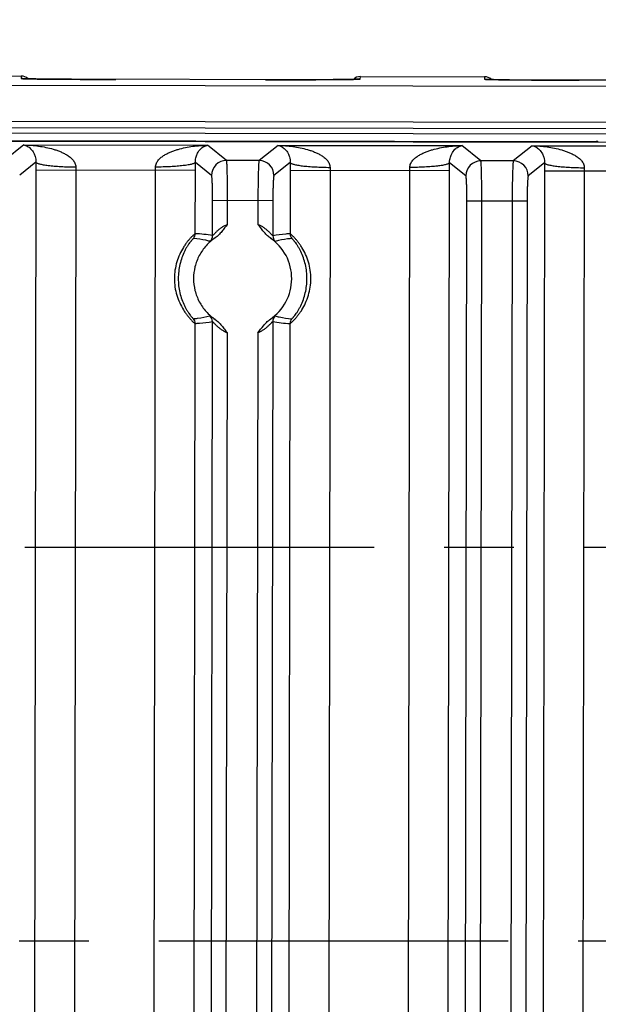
# Model space of a CAD drawing. Header units: inches. Extents: x 0 to 34, y 0 to 22.
# Tile 11 of 71: x 10.2 to 11.4, y 4 to 6. Entities that reach past the tile are written whole.
import ezdxf

# ---------------------------------------------------------------- set-up
doc = ezdxf.new("R2010")
doc.units = ezdxf.units.IN
doc.header["$LTSCALE"] = 1.87
doc.header["$MEASUREMENT"] = 0
doc.linetypes.add('CENTER', pattern=[0.6, 0.375, -0.075, 0.075, -0.075])
doc.layers.get('0').update_dxf_attribs({"linetype": 'CONTINUOUS'})
doc.layers.add('02___PRT_ALL_AXES', color=7, linetype='CONTINUOUS')
doc.layers.add('DIMENSIONS', color=7, linetype='CONTINUOUS')
doc.styles.get("Standard").update_dxf_attribs({"font": 'txt', "width": 0.8})
doc.dimstyles.new('DIMSTYLE_1', dxfattribs={"dimtxt": 0.125, "dimasz": 0.18, "dimexe": 0.18, "dimexo": 0.0625, "dimgap": 0.09, "dimtad": 0, "dimtih": 1, "dimtoh": 1, "dimdec": 3, "dimzin": 4, "dimdsep": 46, "dimtxsty": 'STANDARD', "dimblk": '_FILLED', "dimblk1": '_FILLED', "dimblk2": '_FILLED', "dimcen": 0.09, "dimadec": 0, "dimazin": 0, "dimtp": 0.01, "dimtm": 0.01, "dimtfac": 1, "dimtdec": 3, "dimtofl": 0, "dimtmove": 0, "dimatfit": 3, "dimldrblk": '_FILLED', "dimfxl": 1, "dimtolj": 1, "dimtzin": 4, "dimarcsym": 0})

# ---------------------------------------------------------------- blocks, each defined once
blk = doc.blocks.new('*D23')
at = {"layer": 'DIMENSIONS', "color": 2, "linetype": 'CONTINUOUS'}
blk.add_line((14.3264, 5.1215), (14.3286, 6.5457), dxfattribs=at)
at = {"layer": 'DIMENSIONS', "color": 2, "linetype": 'CONTINUOUS', "insert": (14.2662, 6.6083), "char_height": 0.125, "width": 1.425, "attachment_point": 1, "rotation": 89.9113, "line_spacing_factor": 0.9}
blk.add_mtext('7.816{\\Ftxt.shx;\\W1.000000;\\H0.125000; }[198.53]', dxfattribs=at)
blk = doc.blocks.new('_FILLED')
at = {"color": 0, "linetype": 'BYBLOCK'}
blk.add_solid([(0, 0), (-1, 0.174), (-1, -0.174)], dxfattribs=at)
blk = doc.blocks.new('*D24')
at = {"layer": 'DIMENSIONS', "color": 2, "linetype": 'CONTINUOUS'}
blk.add_line((15.3631, 4.3198), (15.3666, 6.5441), dxfattribs=at)
at = {"layer": 'DIMENSIONS', "color": 2, "linetype": 'CONTINUOUS', "insert": (15.3042, 6.6067), "char_height": 0.125, "width": 1.325, "attachment_point": 1, "rotation": 89.9113, "line_spacing_factor": 0.9}
blk.add_mtext('8.854{\\Ftxt.shx;\\W1.000000;\\H0.125000; }[224.9]', dxfattribs=at)

msp = doc.modelspace()

# ---------------------------------------------------------------- linework, layer by layer
at = {"color": 7, "linetype": 'CONTINUOUS'}
for p, q in [((16.8159, 5.8506), (6.6112, 5.8664)), ((10.0026, 5.8803), (10.2517, 5.8799)), ((10.2517, 5.8799), (10.2517, 5.8749)), ((10.2698, 5.8741), (10.2639, 5.8743)), ((10.2815, 5.8739), (10.2698, 5.8741)), ((10.3022, 5.8737), (10.2815, 5.8739)), ((10.3528, 5.8733), (10.3022, 5.8737)), ((10.8274, 5.8725), (10.3528, 5.8733)), ((10.8777, 5.8727), (10.8274, 5.8725)), ((10.9034, 5.873), (10.8777, 5.8727)), ((10.9147, 5.8732), (10.9034, 5.873)), ((10.9206, 5.8733), (10.9147, 5.8732)), ((10.925, 5.8734), (10.9206, 5.8733)), ((10.9325, 5.8738), (10.9326, 5.8788)), ((10.9326, 5.8788), (11.1817, 5.8785)), ((11.1817, 5.8785), (11.1817, 5.8734)), ((11.1998, 5.8727), (11.1939, 5.8728)), ((11.2115, 5.8725), (11.1998, 5.8727)), ((11.2322, 5.8722), (11.2115, 5.8725)), ((11.2828, 5.8718), (11.2322, 5.8722)), ((11.7574, 5.8711), (11.2828, 5.8718)), ((14.5929, 5.782), (8.9231, 5.7907)), ((14.5929, 5.7692), (8.9231, 5.778)), ((8.9231, 5.768), (14.5928, 5.7592)), ((6.6951, 5.7546), (16.7488, 5.7391)), ((11.3995, 5.7481), (8.3426, 5.7529)), ((11.4056, 5.7482), (11.3995, 5.7481)), ((11.4, 5.7481), (11.4074, 5.7482)), ((11.4081, 5.7482), (11.4056, 5.7482)), ((11.4074, 5.7482), (11.4102, 5.7483)), ((10.2569, 5.7415), (10.2188, 5.7112)), ((10.2569, 5.7415), (10.626, 5.741)), ((10.664, 5.7105), (10.626, 5.741)), ((10.7673, 5.7407), (10.7292, 5.7104)), ((10.7673, 5.7407), (11.1364, 5.7402)), ((11.1744, 5.7097), (11.1364, 5.7402)), ((11.2777, 5.74), (11.2396, 5.7096)), ((11.2777, 5.74), (12.6675, 5.7378)), ((10.7292, 5.7104), (10.664, 5.7105)), ((11.2396, 5.7096), (11.1744, 5.7097)), ((10.2814, 5.7072), (10.2488, 5.6811)), ((10.2814, 5.6915), (10.2766, 2.5887)), ((10.2814, 5.6915), (10.6014, 5.691)), ((10.3613, 5.6914), (10.3565, 2.5886)), ((10.5167, 2.5883), (10.5215, 5.6912)), ((10.6012, 5.5636), (10.6014, 5.691)), ((10.634, 5.6805), (10.6014, 5.7067)), ((10.7918, 5.7064), (10.7591, 5.6804)), ((10.7918, 5.6907), (10.7916, 5.5633)), ((10.7918, 5.6907), (11.1118, 5.6902)), ((10.8717, 5.6906), (10.8669, 2.5878)), ((11.0271, 2.5876), (11.0319, 5.6904)), ((11.107, 2.5874), (11.1118, 5.6902)), ((11.1444, 5.6798), (11.1118, 5.7059)), ((11.3022, 5.7056), (11.2695, 5.6796)), ((11.3021, 5.6899), (11.2973, 2.5871)), ((11.3021, 5.6899), (12.6429, 5.6879)), ((11.382, 5.6898), (11.3772, 2.587)), ((10.6359, 5.5597), (10.636, 5.6306)), ((10.636, 5.6306), (10.757, 5.6304)), ((10.6659, 5.5823), (10.666, 5.6305)), ((10.727, 5.6304), (10.7269, 5.5822)), ((10.757, 5.6304), (10.7568, 5.5595)), ((11.1418, 2.6478), (11.1464, 5.6298)), ((11.1464, 5.6298), (11.2673, 5.6296)), ((11.1718, 2.6477), (11.1764, 5.6297)), ((11.2374, 5.6296), (11.2327, 2.6476)), ((11.2673, 5.6296), (11.2627, 2.6476)), ((10.5971, 2.8956), (10.601, 5.3836)), ((10.6318, 2.8917), (10.6357, 5.3875)), ((10.7566, 5.3873), (10.7527, 2.8915)), ((10.7913, 5.3833), (10.7874, 2.8953)), ((10.6618, 2.9143), (10.6656, 5.3647)), ((10.7266, 5.3646), (10.7228, 2.9142))]:
    msp.add_line(p, q, dxfattribs=at)
for points in [[(10.2639, 5.8743), (10.2593, 5.8744), (10.2576, 5.8745), (10.2562, 5.8745), (10.2551, 5.8746), (10.2545, 5.8746), (10.2545, 5.8746)], [(10.9297, 5.8736), (10.9298, 5.8736), (10.9297, 5.8736), (10.9291, 5.8735), (10.9281, 5.8735), (10.9267, 5.8734), (10.925, 5.8734)], [(11.1939, 5.8728), (11.1893, 5.873), (11.1876, 5.873), (11.1862, 5.8731), (11.1851, 5.8731), (11.1845, 5.8732), (11.1845, 5.8732)], [(11.4094, 5.7482), (11.4094, 5.7482), (11.4089, 5.7482), (11.4081, 5.7482)]]:
    msp.add_lwpolyline(points, dxfattribs=at)
for centre, radius, start, end in [((10.2516, 5.8599), 0.02, 45.8384, 89.8833), ((10.2517, 5.8548), 0.02, 80.4046, 89.9032), ((10.9326, 5.8588), 0.02, 89.911, 133.9845), ((10.9325, 5.8538), 0.02, 89.9194, 99.4202), ((11.1816, 5.8585), 0.02, 45.8384, 89.8833), ((11.1817, 5.8534), 0.02, 80.4046, 89.9032), ((11.3936, 7.8818), 2.1337, 269.9106, 270.1731), ((10.664, 5.6805), 0.03, 90.025, 179.8185), ((10.7291, 5.6804), 0.03, 0.004, 89.7975), ((11.1744, 5.6797), 0.03, 90.025, 179.8185), ((11.2395, 5.6796), 0.03, 0.004, 89.7975), ((13.2229, 5.687), 2.9415, 179.6073, 179.9126), ((10.7947, 5.6908), 0.4334, 179.1193, 179.9163), ((10.0883, 5.6919), 0.4333, 359.9062, 0.7034), ((7.6466, 5.6956), 2.9548, 359.9107, 0.2146), ((13.7333, 5.6862), 2.9415, 179.6073, 179.9126), ((11.3051, 5.69), 0.4334, 179.1193, 179.9163), ((10.5986, 5.6911), 0.4333, 359.9062, 0.7034), ((8.157, 5.6948), 2.9548, 359.9107, 0.2146), ((14.2436, 5.6855), 2.9415, 179.6073, 179.9126), ((11.8154, 5.6892), 0.4334, 179.1193, 179.9163), ((10.5862, 5.5637), 0.015, 320.7118, 359.912), ((10.5915, 5.3238), 0.24, 79.3413, 87.685), ((10.6209, 5.5597), 0.015, 311.1893, 359.8975), ((10.6963, 5.4735), 0.0985, 303.9056, 55.8287), ((10.7719, 5.5595), 0.015, 179.9253, 228.6338), ((10.8066, 5.5633), 0.015, 179.9109, 219.111), ((10.5859, 5.3836), 0.015, 359.9109, 39.111), ((10.6207, 5.3875), 0.015, 359.9252, 48.6335), ((10.7716, 5.3872), 0.015, 131.1893, 179.8975), ((10.8063, 5.3833), 0.015, 140.7118, 179.9119), ((10.801, 5.6231), 0.24, 259.3412, 267.685)]:
    msp.add_arc(centre, radius, start, end, dxfattribs=at)
for points, knots in [([(10.2517, 5.8749), (10.2517, 5.8749), (10.2518, 5.8748), (10.2518, 5.8748), (10.252, 5.8748), (10.2522, 5.8748), (10.2527, 5.8747), (10.2534, 5.8747), (10.2542, 5.8746), (10.2553, 5.8745), (10.2566, 5.8745), (10.2587, 5.8744), (10.2617, 5.8743), (10.2659, 5.8742), (10.2709, 5.8741), (10.2744, 5.8741), (10.2763, 5.874)], [0, 0, 0, 0, 0.001491, 0.004695, 0.009809, 0.016877, 0.036925, 0.064878, 0.100725, 0.144425, 0.195933, 0.255202, 0.396807, 0.568625, 0.769951, 1, 1, 1, 1]), ([(10.2763, 5.874), (10.2863, 5.8738), (10.3096, 5.8736), (10.3647, 5.8731), (10.4098, 5.873), (10.4417, 5.8729)], [0, 0, 0, 0, 0.182181, 0.421091, 1, 1, 1, 1]), ([(10.7425, 5.8725), (10.7745, 5.8724), (10.8196, 5.8724), (10.8747, 5.8727), (10.8979, 5.8729), (10.908, 5.873)], [0, 0, 0, 0, 0.578911, 0.817821, 1, 1, 1, 1]), ([(10.908, 5.873), (10.9099, 5.8731), (10.9134, 5.8731), (10.9183, 5.8732), (10.9226, 5.8733), (10.9256, 5.8734), (10.9277, 5.8735), (10.9289, 5.8735), (10.93, 5.8736), (10.9309, 5.8736), (10.9316, 5.8737), (10.932, 5.8737), (10.9323, 5.8737), (10.9324, 5.8738), (10.9325, 5.8738), (10.9325, 5.8738), (10.9325, 5.8738)], [0, 0, 0, 0, 0.230049, 0.431376, 0.603192, 0.744798, 0.804068, 0.855575, 0.899275, 0.935122, 0.963076, 0.983124, 0.990191, 0.995304, 0.998509, 1, 1, 1, 1]), ([(11.1817, 5.8734), (11.1817, 5.8734), (11.1818, 5.8734), (11.1818, 5.8734), (11.182, 5.8733), (11.1822, 5.8733), (11.1827, 5.8733), (11.1834, 5.8732), (11.1842, 5.8732), (11.1853, 5.8731), (11.1866, 5.8731), (11.1887, 5.873), (11.1917, 5.8729), (11.1959, 5.8728), (11.2009, 5.8727), (11.2044, 5.8726), (11.2063, 5.8726)], [0, 0, 0, 0, 0.001491, 0.004695, 0.009809, 0.016877, 0.036925, 0.064878, 0.100725, 0.144425, 0.195933, 0.255202, 0.396807, 0.568625, 0.769951, 1, 1, 1, 1]), ([(11.2063, 5.8726), (11.2163, 5.8724), (11.2396, 5.8721), (11.2947, 5.8717), (11.3398, 5.8715), (11.3717, 5.8715)], [0, 0, 0, 0, 0.182181, 0.421091, 1, 1, 1, 1]), ([(10.2569, 5.7415), (10.2594, 5.7411), (10.2645, 5.7394), (10.2717, 5.7339), (10.2771, 5.7265), (10.2807, 5.7173), (10.2815, 5.7109), (10.2814, 5.7072)], [0, 0, 0, 0, 0.162424, 0.349398, 0.589058, 0.753295, 1, 1, 1, 1]), ([(10.2569, 5.7415), (10.2619, 5.7414), (10.2718, 5.741), (10.2867, 5.7394), (10.3015, 5.737), (10.3136, 5.734), (10.3232, 5.731), (10.3302, 5.7283), (10.3371, 5.7252), (10.3437, 5.7216), (10.349, 5.718), (10.3528, 5.7146), (10.3555, 5.7118), (10.3579, 5.7087), (10.3604, 5.7041), (10.3614, 5.7001), (10.3614, 5.6974)], [0, 0, 0, 0, 0.123293, 0.246717, 0.370294, 0.494085, 0.556106, 0.618233, 0.680512, 0.742993, 0.805808, 0.837431, 0.869296, 0.901388, 0.933942, 1, 1, 1, 1]), ([(10.5215, 5.6972), (10.5214, 5.6998), (10.5224, 5.7039), (10.525, 5.7085), (10.5274, 5.7116), (10.5301, 5.7143), (10.5339, 5.7177), (10.5392, 5.7213), (10.5458, 5.7249), (10.5527, 5.728), (10.5598, 5.7306), (10.5693, 5.7336), (10.5815, 5.7365), (10.5962, 5.739), (10.6111, 5.7405), (10.6211, 5.7409), (10.626, 5.741)], [0, 0, 0, 0, 0.066063, 0.09864, 0.130726, 0.16258, 0.1942, 0.257019, 0.3195, 0.381777, 0.443904, 0.505924, 0.629712, 0.753287, 0.876709, 1, 1, 1, 1]), ([(10.6014, 5.7067), (10.6014, 5.7088), (10.6016, 5.7126), (10.6027, 5.7176), (10.6041, 5.7215), (10.6066, 5.7271), (10.6112, 5.7334), (10.6185, 5.7388), (10.6236, 5.7406), (10.626, 5.741)], [0, 0, 0, 0, 0.139839, 0.248136, 0.335049, 0.411591, 0.650979, 0.837746, 1, 1, 1, 1]), ([(10.7673, 5.7407), (10.7697, 5.7403), (10.7748, 5.7386), (10.7821, 5.7331), (10.7874, 5.7257), (10.7911, 5.7165), (10.7919, 5.7102), (10.7918, 5.7064)], [0, 0, 0, 0, 0.162424, 0.349398, 0.589058, 0.753295, 1, 1, 1, 1]), ([(10.7673, 5.7407), (10.7723, 5.7407), (10.7822, 5.7402), (10.7971, 5.7387), (10.8119, 5.7362), (10.824, 5.7332), (10.8335, 5.7302), (10.8406, 5.7275), (10.8475, 5.7244), (10.8541, 5.7208), (10.8593, 5.7172), (10.8632, 5.7138), (10.8659, 5.7111), (10.8683, 5.708), (10.8708, 5.7033), (10.8718, 5.6993), (10.8717, 5.6966)], [0, 0, 0, 0, 0.123293, 0.246717, 0.370294, 0.494085, 0.556106, 0.618233, 0.680512, 0.742993, 0.805808, 0.837431, 0.869296, 0.901388, 0.933942, 1, 1, 1, 1]), ([(11.0318, 5.6964), (11.0318, 5.6991), (11.0328, 5.7031), (11.0354, 5.7077), (11.0378, 5.7108), (11.0405, 5.7136), (11.0443, 5.7169), (11.0495, 5.7205), (11.0562, 5.7241), (11.0631, 5.7272), (11.0701, 5.7298), (11.0797, 5.7328), (11.0918, 5.7357), (11.1066, 5.7382), (11.1215, 5.7397), (11.1314, 5.7401), (11.1364, 5.7402)], [0, 0, 0, 0, 0.066063, 0.09864, 0.130726, 0.16258, 0.1942, 0.257019, 0.3195, 0.381777, 0.443904, 0.505924, 0.629712, 0.753287, 0.876709, 1, 1, 1, 1]), ([(11.1118, 5.7059), (11.1117, 5.708), (11.112, 5.7118), (11.1131, 5.7168), (11.1145, 5.7207), (11.117, 5.7263), (11.1216, 5.7326), (11.1289, 5.738), (11.134, 5.7398), (11.1364, 5.7402)], [0, 0, 0, 0, 0.139839, 0.248136, 0.335049, 0.411591, 0.650979, 0.837746, 1, 1, 1, 1]), ([(11.2777, 5.74), (11.2801, 5.7396), (11.2852, 5.7378), (11.2925, 5.7323), (11.2978, 5.7249), (11.3015, 5.7157), (11.3023, 5.7094), (11.3022, 5.7056)], [0, 0, 0, 0, 0.162424, 0.349398, 0.589058, 0.753295, 1, 1, 1, 1]), ([(11.2777, 5.74), (11.2826, 5.7399), (11.2926, 5.7394), (11.3075, 5.7379), (11.3222, 5.7354), (11.3344, 5.7324), (11.3439, 5.7294), (11.3509, 5.7267), (11.3578, 5.7236), (11.3645, 5.72), (11.3697, 5.7164), (11.3736, 5.713), (11.3762, 5.7103), (11.3786, 5.7072), (11.3812, 5.7025), (11.3821, 5.6985), (11.3821, 5.6958)], [0, 0, 0, 0, 0.123293, 0.246717, 0.370294, 0.494085, 0.556106, 0.618233, 0.680512, 0.742993, 0.805808, 0.837431, 0.869296, 0.901388, 0.933942, 1, 1, 1, 1]), ([(10.666, 5.6305), (10.666, 5.6356), (10.666, 5.6456), (10.6659, 5.6601), (10.6658, 5.6716), (10.6656, 5.6802), (10.6655, 5.6859), (10.6654, 5.6912), (10.6652, 5.6959), (10.665, 5.6999), (10.6649, 5.7034), (10.6647, 5.7058), (10.6645, 5.7075), (10.6644, 5.7084), (10.6644, 5.7092), (10.6643, 5.7098), (10.6642, 5.7102), (10.6641, 5.7104), (10.664, 5.7105)], [0, 0, 0, 0, 0.190567, 0.374476, 0.544404, 0.622222, 0.694333, 0.760088, 0.81884, 0.870043, 0.91328, 0.948148, 0.962331, 0.974312, 0.984073, 0.9916, 0.996892, 1, 1, 1, 1]), ([(10.7292, 5.7104), (10.7292, 5.7103), (10.7291, 5.7101), (10.729, 5.7097), (10.7289, 5.7091), (10.7288, 5.7083), (10.7287, 5.7074), (10.7285, 5.7057), (10.7284, 5.7033), (10.7282, 5.6998), (10.728, 5.6958), (10.7278, 5.6911), (10.7277, 5.6858), (10.7275, 5.6801), (10.7273, 5.6715), (10.7272, 5.66), (10.727, 5.6455), (10.727, 5.6355), (10.727, 5.6304)], [0, 0, 0, 0, 0.003108, 0.0084, 0.015927, 0.025688, 0.037669, 0.051852, 0.08672, 0.129957, 0.18116, 0.239912, 0.305667, 0.377778, 0.455596, 0.625524, 0.809433, 1, 1, 1, 1]), ([(11.1764, 5.6297), (11.1764, 5.6348), (11.1764, 5.6448), (11.1763, 5.6593), (11.1761, 5.6709), (11.176, 5.6794), (11.1759, 5.6851), (11.1757, 5.6904), (11.1756, 5.6951), (11.1754, 5.6992), (11.1752, 5.7026), (11.1751, 5.7051), (11.1749, 5.7067), (11.1748, 5.7076), (11.1747, 5.7084), (11.1746, 5.709), (11.1745, 5.7094), (11.1745, 5.7096), (11.1744, 5.7097)], [0, 0, 0, 0, 0.190567, 0.374476, 0.544404, 0.622222, 0.694333, 0.760088, 0.81884, 0.870043, 0.91328, 0.948148, 0.962331, 0.974312, 0.984073, 0.9916, 0.996892, 1, 1, 1, 1]), ([(11.2396, 5.7096), (11.2395, 5.7095), (11.2395, 5.7093), (11.2394, 5.7089), (11.2393, 5.7083), (11.2392, 5.7075), (11.2391, 5.7066), (11.2389, 5.705), (11.2387, 5.7025), (11.2386, 5.6991), (11.2384, 5.695), (11.2382, 5.6903), (11.238, 5.685), (11.2379, 5.6793), (11.2377, 5.6708), (11.2375, 5.6592), (11.2374, 5.6447), (11.2374, 5.6347), (11.2374, 5.6296)], [0, 0, 0, 0, 0.003108, 0.0084, 0.015927, 0.025688, 0.037669, 0.051852, 0.08672, 0.129957, 0.18116, 0.239912, 0.305667, 0.377778, 0.455596, 0.625524, 0.809433, 1, 1, 1, 1]), ([(10.2814, 5.7072), (10.2816, 5.7068), (10.2822, 5.7061), (10.2837, 5.7052), (10.2859, 5.7044), (10.2887, 5.7035), (10.2922, 5.7027), (10.298, 5.7016), (10.3067, 5.7003), (10.3185, 5.6992), (10.3319, 5.6982), (10.3464, 5.6976), (10.3563, 5.6975), (10.3614, 5.6974)], [0, 0, 0, 0, 0.014156, 0.034863, 0.063194, 0.09941, 0.143385, 0.194828, 0.318567, 0.466423, 0.633302, 0.81349, 1, 1, 1, 1]), ([(10.6014, 5.7067), (10.6013, 5.7063), (10.6006, 5.7056), (10.5991, 5.7047), (10.597, 5.7039), (10.5942, 5.703), (10.5907, 5.7022), (10.5848, 5.7011), (10.5762, 5.6999), (10.5643, 5.6988), (10.5509, 5.6979), (10.5365, 5.6973), (10.5265, 5.6972), (10.5215, 5.6972)], [0, 0, 0, 0, 0.014157, 0.034865, 0.063197, 0.099414, 0.14339, 0.194832, 0.318572, 0.466427, 0.633305, 0.813491, 1, 1, 1, 1]), ([(10.7918, 5.7064), (10.7919, 5.706), (10.7926, 5.7053), (10.7941, 5.7044), (10.7962, 5.7036), (10.7991, 5.7027), (10.8025, 5.7019), (10.8084, 5.7008), (10.817, 5.6995), (10.8289, 5.6984), (10.8423, 5.6975), (10.8567, 5.6969), (10.8667, 5.6967), (10.8717, 5.6966)], [0, 0, 0, 0, 0.014156, 0.034863, 0.063194, 0.09941, 0.143385, 0.194828, 0.318567, 0.466423, 0.633302, 0.81349, 1, 1, 1, 1]), ([(11.1118, 5.7059), (11.1117, 5.7056), (11.111, 5.7048), (11.1095, 5.7039), (11.1074, 5.7031), (11.1045, 5.7022), (11.1011, 5.7014), (11.0952, 5.7003), (11.0865, 5.6991), (11.0747, 5.698), (11.0613, 5.6971), (11.0468, 5.6966), (11.0369, 5.6964), (11.0318, 5.6964)], [0, 0, 0, 0, 0.014157, 0.034865, 0.063197, 0.099414, 0.14339, 0.194832, 0.318572, 0.466427, 0.633305, 0.813491, 1, 1, 1, 1]), ([(11.3022, 5.7056), (11.3023, 5.7053), (11.303, 5.7045), (11.3045, 5.7036), (11.3066, 5.7028), (11.3094, 5.7019), (11.3129, 5.7011), (11.3187, 5.7), (11.3274, 5.6987), (11.3392, 5.6976), (11.3526, 5.6967), (11.3671, 5.6961), (11.377, 5.6959), (11.3821, 5.6958)], [0, 0, 0, 0, 0.014156, 0.034863, 0.063194, 0.09941, 0.143385, 0.194828, 0.318567, 0.466423, 0.633302, 0.81349, 1, 1, 1, 1]), ([(10.636, 5.6306), (10.636, 5.6338), (10.636, 5.64), (10.6359, 5.6491), (10.6358, 5.6575), (10.6355, 5.6639), (10.6353, 5.6685), (10.6352, 5.6714), (10.635, 5.674), (10.6348, 5.6761), (10.6346, 5.6779), (10.6345, 5.679), (10.6343, 5.6797), (10.6342, 5.6801), (10.6341, 5.6804), (10.6341, 5.6805), (10.634, 5.6805)], [0, 0, 0, 0, 0.190107, 0.373958, 0.543777, 0.69351, 0.759116, 0.817785, 0.869013, 0.912298, 0.947195, 0.97347, 0.983333, 0.991007, 0.996518, 1, 1, 1, 1]), ([(10.7591, 5.6804), (10.7591, 5.6803), (10.759, 5.6802), (10.7589, 5.6799), (10.7588, 5.6796), (10.7587, 5.6788), (10.7585, 5.6777), (10.7583, 5.6759), (10.7581, 5.6738), (10.7579, 5.6712), (10.7578, 5.6683), (10.7576, 5.6637), (10.7573, 5.6573), (10.7571, 5.6489), (10.757, 5.6398), (10.757, 5.6336), (10.757, 5.6304)], [0, 0, 0, 0, 0.003482, 0.008993, 0.016667, 0.02653, 0.052805, 0.087702, 0.130987, 0.182215, 0.240884, 0.30649, 0.456223, 0.626042, 0.809893, 1, 1, 1, 1]), ([(11.1464, 5.6298), (11.1464, 5.633), (11.1464, 5.6392), (11.1463, 5.6483), (11.1461, 5.6567), (11.1459, 5.6631), (11.1457, 5.6677), (11.1456, 5.6706), (11.1454, 5.6732), (11.1452, 5.6753), (11.145, 5.6771), (11.1449, 5.6782), (11.1447, 5.679), (11.1446, 5.6793), (11.1445, 5.6796), (11.1444, 5.6797), (11.1444, 5.6798)], [0, 0, 0, 0, 0.190107, 0.373958, 0.543777, 0.69351, 0.759116, 0.817785, 0.869013, 0.912298, 0.947195, 0.97347, 0.983333, 0.991007, 0.996518, 1, 1, 1, 1]), ([(11.2695, 5.6796), (11.2695, 5.6795), (11.2694, 5.6794), (11.2693, 5.6791), (11.2692, 5.6788), (11.269, 5.678), (11.2689, 5.6769), (11.2687, 5.6751), (11.2685, 5.673), (11.2683, 5.6704), (11.2681, 5.6675), (11.2679, 5.6629), (11.2677, 5.6565), (11.2675, 5.6481), (11.2674, 5.639), (11.2673, 5.6328), (11.2673, 5.6296)], [0, 0, 0, 0, 0.003482, 0.008993, 0.016667, 0.02653, 0.052805, 0.087702, 0.130987, 0.182215, 0.240884, 0.30649, 0.456223, 0.626042, 0.809893, 1, 1, 1, 1]), ([(10.6659, 5.5823), (10.664, 5.5815), (10.6601, 5.5796), (10.6548, 5.5764), (10.6507, 5.5735), (10.6478, 5.5711), (10.6457, 5.5693), (10.6438, 5.5675), (10.642, 5.5658), (10.6405, 5.5642), (10.6391, 5.5628), (10.6381, 5.5617), (10.6374, 5.561), (10.6369, 5.5605), (10.6366, 5.5602), (10.6363, 5.5599), (10.6361, 5.5598), (10.636, 5.5597), (10.6359, 5.5597)], [0, 0, 0, 0, 0.169445, 0.335075, 0.492445, 0.567331, 0.63931, 0.707872, 0.772333, 0.831962, 0.885492, 0.931003, 0.950137, 0.966528, 0.979924, 0.990081, 0.996787, 1, 1, 1, 1]), ([(10.6659, 5.5823), (10.6639, 5.58), (10.6601, 5.5752), (10.6545, 5.5679), (10.6484, 5.5609), (10.6438, 5.5569), (10.6412, 5.5552)], [0, 0, 0, 0, 0.249922, 0.499854, 0.750005, 1, 1, 1, 1]), ([(10.7516, 5.555), (10.749, 5.5567), (10.7444, 5.5608), (10.7383, 5.5678), (10.7327, 5.5751), (10.7289, 5.5799), (10.7269, 5.5822)], [0, 0, 0, 0, 0.249997, 0.500148, 0.750079, 1, 1, 1, 1]), ([(10.7568, 5.5595), (10.7568, 5.5595), (10.7567, 5.5596), (10.7565, 5.5597), (10.7562, 5.56), (10.7559, 5.5603), (10.7554, 5.5608), (10.7547, 5.5615), (10.7537, 5.5626), (10.7523, 5.5641), (10.7507, 5.5657), (10.749, 5.5674), (10.7471, 5.5691), (10.7451, 5.5709), (10.7421, 5.5733), (10.738, 5.5763), (10.7327, 5.5795), (10.7289, 5.5814), (10.7269, 5.5822)], [0, 0, 0, 0, 0.003221, 0.009931, 0.020089, 0.033482, 0.049869, 0.069, 0.114508, 0.168044, 0.227687, 0.292152, 0.360717, 0.432704, 0.507598, 0.664957, 0.830557, 1, 1, 1, 1]), ([(10.6012, 5.5636), (10.6012, 5.5636), (10.6011, 5.5636), (10.6008, 5.5635), (10.6003, 5.5631), (10.5996, 5.5626), (10.5986, 5.5618), (10.5975, 5.5608), (10.5962, 5.5596), (10.5947, 5.5581), (10.5924, 5.5558), (10.5893, 5.5524), (10.5854, 5.5476), (10.5813, 5.5422), (10.5758, 5.5339), (10.5696, 5.5223), (10.5638, 5.507), (10.5601, 5.4906), (10.5588, 5.4737), (10.5601, 5.4568), (10.5637, 5.4403), (10.5695, 5.425), (10.5757, 5.4134), (10.5811, 5.4051), (10.5852, 5.3996), (10.5891, 5.3949), (10.5922, 5.3915), (10.5944, 5.3891), (10.5959, 5.3877), (10.5972, 5.3865), (10.5984, 5.3855), (10.5993, 5.3847), (10.6, 5.3841), (10.6005, 5.3838), (10.6008, 5.3836), (10.6009, 5.3836), (10.601, 5.3836)], [0, 0, 0, 0, 0.000604, 0.001562, 0.004592, 0.009113, 0.015103, 0.022534, 0.031372, 0.041543, 0.052957, 0.079154, 0.109272, 0.142595, 0.178399, 0.2549, 0.335288, 0.417355, 0.500075, 0.582795, 0.66486, 0.745244, 0.821735, 0.85753, 0.890842, 0.920947, 0.947129, 0.958533, 0.968694, 0.97752, 0.984937, 0.990914, 0.995422, 0.998443, 0.999398, 1, 1, 1, 1]), ([(10.5978, 5.5541), (10.5978, 5.5542), (10.5977, 5.5541), (10.5975, 5.554), (10.5971, 5.5537), (10.5965, 5.5531), (10.5958, 5.5524), (10.5949, 5.5514), (10.5938, 5.5502), (10.5926, 5.5488), (10.5908, 5.5465), (10.5884, 5.5432), (10.5855, 5.5387), (10.5824, 5.5336), (10.5784, 5.526), (10.5741, 5.5155), (10.5701, 5.5021), (10.5677, 5.488), (10.5668, 5.4737), (10.5676, 5.4593), (10.57, 5.4453), (10.5739, 5.4318), (10.5783, 5.4213), (10.5823, 5.4137), (10.5853, 5.4086), (10.5882, 5.404), (10.5906, 5.4007), (10.5924, 5.3985), (10.5936, 5.3971), (10.5946, 5.3959), (10.5955, 5.3949), (10.5963, 5.3941), (10.5969, 5.3936), (10.5972, 5.3933), (10.5975, 5.3931), (10.5976, 5.3931), (10.5976, 5.3931)], [0, 0, 0, 0, 0.000568, 0.00149, 0.004474, 0.009002, 0.01506, 0.022624, 0.031664, 0.042096, 0.053813, 0.080682, 0.111462, 0.14535, 0.181547, 0.258082, 0.33774, 0.418628, 0.499998, 0.581368, 0.662257, 0.741916, 0.818452, 0.854649, 0.888538, 0.919319, 0.946188, 0.957904, 0.968336, 0.977376, 0.98494, 0.990998, 0.995526, 0.99851, 0.999432, 1, 1, 1, 1]), ([(10.6412, 5.5552), (10.6346, 5.5507), (10.6223, 5.5401), (10.6084, 5.5202), (10.5997, 5.4975), (10.5968, 5.4734), (10.5997, 5.4494), (10.6084, 5.4267), (10.6224, 5.4069), (10.6346, 5.3962), (10.6412, 5.3917)], [0, 0, 0, 0, 0.124942, 0.250029, 0.374994, 0.500004, 0.625014, 0.749982, 0.875059, 1, 1, 1, 1]), ([(10.6308, 5.5484), (10.6281, 5.5491), (10.6172, 5.5517), (10.6062, 5.5534), (10.5978, 5.5541)], [0, 0, 0, 0, 0.250651, 1, 1, 1, 1]), ([(10.6412, 5.5552), (10.6405, 5.5547), (10.6391, 5.5538), (10.6371, 5.5525), (10.6354, 5.5513), (10.6339, 5.5503), (10.6328, 5.5495), (10.6319, 5.549), (10.6314, 5.5487), (10.6311, 5.5485), (10.631, 5.5484), (10.6308, 5.5484), (10.6308, 5.5484)], [0, 0, 0, 0, 0.210309, 0.400522, 0.568407, 0.711723, 0.828301, 0.916026, 0.948541, 0.973324, 0.990352, 1, 1, 1, 1]), ([(10.7619, 5.5482), (10.7619, 5.5482), (10.7618, 5.5482), (10.7616, 5.5483), (10.7613, 5.5485), (10.7608, 5.5488), (10.76, 5.5493), (10.7588, 5.5501), (10.7574, 5.5512), (10.7556, 5.5523), (10.7537, 5.5536), (10.7523, 5.5545), (10.7515, 5.555)], [0, 0, 0, 0, 0.009688, 0.026731, 0.051501, 0.083989, 0.171677, 0.288264, 0.431606, 0.599506, 0.789715, 1, 1, 1, 1]), ([(10.7916, 5.5633), (10.7887, 5.5632), (10.777, 5.5626), (10.7654, 5.5611), (10.7568, 5.5595)], [0, 0, 0, 0, 0.24874, 1, 1, 1, 1]), ([(10.7949, 5.5538), (10.7921, 5.5536), (10.781, 5.5524), (10.77, 5.5503), (10.7619, 5.5482)], [0, 0, 0, 0, 0.249772, 1, 1, 1, 1]), ([(10.7913, 5.3833), (10.7913, 5.3833), (10.7914, 5.3834), (10.7917, 5.3835), (10.7922, 5.3838), (10.7929, 5.3844), (10.7939, 5.3852), (10.795, 5.3862), (10.7963, 5.3874), (10.7978, 5.3888), (10.8001, 5.3912), (10.8032, 5.3946), (10.8071, 5.3993), (10.8112, 5.4047), (10.8167, 5.413), (10.8229, 5.4247), (10.8287, 5.44), (10.8324, 5.4563), (10.8337, 5.4733), (10.8324, 5.4902), (10.8288, 5.5066), (10.823, 5.5219), (10.8169, 5.5335), (10.8114, 5.5419), (10.8074, 5.5473), (10.8035, 5.552), (10.8004, 5.5555), (10.7981, 5.5578), (10.7966, 5.5592), (10.7953, 5.5605), (10.7941, 5.5615), (10.7932, 5.5623), (10.7925, 5.5628), (10.792, 5.5632), (10.7917, 5.5633), (10.7916, 5.5633), (10.7916, 5.5633)], [0, 0, 0, 0, 0.000604, 0.001562, 0.004591, 0.009111, 0.0151, 0.022529, 0.031366, 0.041535, 0.052947, 0.079139, 0.109251, 0.142568, 0.178366, 0.254855, 0.335232, 0.417288, 0.499999, 0.582709, 0.664767, 0.745144, 0.821634, 0.857432, 0.890749, 0.920861, 0.947053, 0.958465, 0.968635, 0.977471, 0.9849, 0.990888, 0.995408, 0.998438, 0.999396, 1, 1, 1, 1]), ([(10.7947, 5.3928), (10.7947, 5.3928), (10.7948, 5.3928), (10.795, 5.393), (10.7954, 5.3933), (10.796, 5.3938), (10.7967, 5.3946), (10.7976, 5.3956), (10.7987, 5.3967), (10.7999, 5.3982), (10.8017, 5.4004), (10.8041, 5.4037), (10.8071, 5.4082), (10.8101, 5.4133), (10.8141, 5.421), (10.8185, 5.4314), (10.8224, 5.4449), (10.8248, 5.4589), (10.8257, 5.4733), (10.8249, 5.4876), (10.8225, 5.5017), (10.8186, 5.5151), (10.8142, 5.5256), (10.8103, 5.5333), (10.8073, 5.5384), (10.8043, 5.5429), (10.8019, 5.5462), (10.8001, 5.5485), (10.7989, 5.5499), (10.7979, 5.5511), (10.797, 5.5521), (10.7962, 5.5528), (10.7957, 5.5534), (10.7953, 5.5537), (10.795, 5.5538), (10.7949, 5.5538), (10.7949, 5.5538)], [0, 0, 0, 0, 0.000568, 0.00149, 0.004474, 0.009002, 0.01506, 0.022624, 0.031665, 0.042097, 0.053814, 0.080684, 0.111465, 0.145353, 0.18155, 0.258086, 0.337744, 0.418631, 0.499999, 0.581369, 0.662257, 0.741915, 0.818451, 0.854648, 0.888536, 0.919317, 0.946186, 0.957903, 0.968335, 0.977375, 0.98494, 0.990997, 0.995525, 0.99851, 0.999432, 1, 1, 1, 1]), ([(10.5976, 5.3931), (10.6004, 5.3934), (10.6115, 5.3946), (10.6225, 5.3967), (10.6306, 5.3987)], [0, 0, 0, 0, 0.249772, 1, 1, 1, 1]), ([(10.6306, 5.3987), (10.6306, 5.3987), (10.6307, 5.3987), (10.6309, 5.3986), (10.6312, 5.3985), (10.6317, 5.3982), (10.6325, 5.3976), (10.6337, 5.3968), (10.6352, 5.3958), (10.6369, 5.3946), (10.6388, 5.3933), (10.6402, 5.3924), (10.641, 5.392)], [0, 0, 0, 0, 0.009703, 0.026751, 0.051515, 0.083993, 0.171664, 0.288248, 0.431593, 0.599499, 0.789712, 1, 1, 1, 1]), ([(10.7513, 5.3918), (10.752, 5.3922), (10.7534, 5.3931), (10.7554, 5.3944), (10.7571, 5.3956), (10.7586, 5.3966), (10.7598, 5.3974), (10.7606, 5.398), (10.7611, 5.3983), (10.7614, 5.3984), (10.7616, 5.3985), (10.7617, 5.3985), (10.7617, 5.3985)], [0, 0, 0, 0, 0.210284, 0.400492, 0.568389, 0.711725, 0.828315, 0.916028, 0.948531, 0.973305, 0.990337, 1, 1, 1, 1]), ([(10.7617, 5.3985), (10.7644, 5.3978), (10.7753, 5.3953), (10.7863, 5.3936), (10.7947, 5.3928)], [0, 0, 0, 0, 0.250651, 1, 1, 1, 1]), ([(10.601, 5.3836), (10.6039, 5.3837), (10.6155, 5.3844), (10.6271, 5.3859), (10.6357, 5.3875)], [0, 0, 0, 0, 0.24874, 1, 1, 1, 1]), ([(10.6357, 5.3875), (10.6357, 5.3875), (10.6358, 5.3874), (10.636, 5.3872), (10.6363, 5.387), (10.6367, 5.3866), (10.6371, 5.3862), (10.6378, 5.3854), (10.6388, 5.3843), (10.6402, 5.3829), (10.6418, 5.3813), (10.6435, 5.3796), (10.6454, 5.3778), (10.6474, 5.376), (10.6504, 5.3736), (10.6545, 5.3706), (10.6598, 5.3674), (10.6636, 5.3656), (10.6656, 5.3647)], [0, 0, 0, 0, 0.003223, 0.009933, 0.020089, 0.033479, 0.049862, 0.068991, 0.1145, 0.168036, 0.227675, 0.292139, 0.360703, 0.432687, 0.507578, 0.664941, 0.830554, 1, 1, 1, 1]), ([(10.6412, 5.3917), (10.6437, 5.39), (10.6483, 5.386), (10.6543, 5.379), (10.6598, 5.3718), (10.6636, 5.367), (10.6656, 5.3647)], [0, 0, 0, 0, 0.249987, 0.500163, 0.750076, 1, 1, 1, 1]), ([(10.7266, 5.3646), (10.7306, 5.3693), (10.736, 5.3767), (10.744, 5.3859), (10.7487, 5.39), (10.7512, 5.3917)], [0, 0, 0, 0, 0.499846, 0.750006, 1, 1, 1, 1]), ([(10.7266, 5.3646), (10.7285, 5.3655), (10.7324, 5.3673), (10.7377, 5.3705), (10.7418, 5.3735), (10.7448, 5.3759), (10.7468, 5.3777), (10.7487, 5.3794), (10.7505, 5.3811), (10.752, 5.3827), (10.7534, 5.3842), (10.7545, 5.3852), (10.7552, 5.386), (10.7556, 5.3864), (10.7559, 5.3868), (10.7562, 5.3871), (10.7564, 5.3872), (10.7565, 5.3873), (10.7566, 5.3873)], [0, 0, 0, 0, 0.169445, 0.335064, 0.49243, 0.567319, 0.639302, 0.707867, 0.772329, 0.831961, 0.885492, 0.931003, 0.950136, 0.966525, 0.979919, 0.990077, 0.996784, 1, 1, 1, 1])]:
    msp.add_open_spline(points, degree=3, knots=knots, dxfattribs=at)
at = {"layer": '02___PRT_ALL_AXES', "color": 7, "linetype": 'CENTER'}
for p, q in [((14.3263, 4.9339), (8.3613, 4.9339)), ((7.162, 4.1449), (15.2179, 4.1449))]:
    msp.add_line(p, q, dxfattribs=at)

# ---------------------------------------------------------------- dimensions: what is measured, and where the dimension line sits
at = {"layer": 'DIMENSIONS', "color": 2, "linetype": 'CONTINUOUS'}
for feature_location, offset, picture, middle in [((14.3264, 5.1215), (0.0022, 1.4243), '*D23', (14.3298, 7.3207)), ((15.3631, 4.3198), (0.0034, 2.2243), '*D24', (15.3677, 7.2691))]:
    dim = msp.add_ordinate_dim(feature_location=feature_location, offset=offset, dtype=0, origin=(6.5111, 5.7666), dimstyle='DIMSTYLE_1', dxfattribs=at)
    dim.commit()
    dim.dimension.update_dxf_attribs({"geometry": picture, "text_midpoint": middle})

doc.saveas('drawing.dxf')
